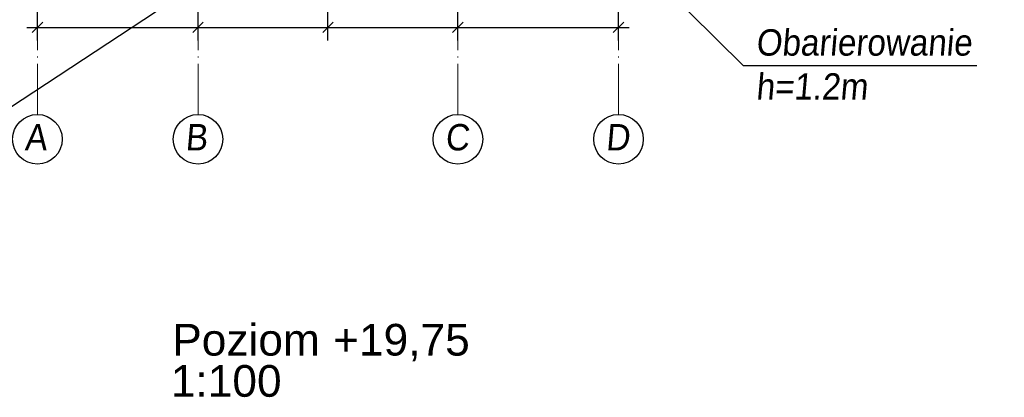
# Paper-space layout 'A0 Advance Steel' of a CAD drawing. Header units: millimetres. Extents: x 228 to 822, y 214 to 634.
# Tile 47 of 76: x 437 to 530, y 479 to 515. Entities that reach past the tile are written whole.
import ezdxf

# ---------------------------------------------------------------- set-up
doc = ezdxf.new("R2010")
doc.units = ezdxf.units.MM
doc.linetypes.add('ACAD_ISO04W100', pattern=[30, 24, -3, 0, -3])
doc.layers.get('0').update_dxf_attribs({"linetype": 'CONTINUOUS'})
doc.layers.add('AS_DIM_ON', color=7, linetype='CONTINUOUS')
doc.styles.add('Arial', font='arial.ttf')
doc.styles.add('ARIAL_1', font='arial.ttf', dxfattribs={"width": 0.9, "oblique": 5})

# ---------------------------------------------------------------- blocks, each defined once
blk = doc.blocks.new('324ewdsczxzxcz')
at = {"linetype": 'ACAD_ISO04W100', "lineweight": 5, "ltscale": 0.2}
for p, q in [((303.229, 244.968, -5394.472), (303.229, 340.131, -5394.472)), ((318.429, 244.968), (318.429, 340.131)), ((343.029, 244.968), (343.029, 340.131)), ((358.229, 244.968, 54.54), (358.229, 340.131, 54.54))]:
    blk.add_line(p, q, dxfattribs=at)
for centre in [(303.229, 242.62, -5394.472), (318.429, 242.62), (343.029, 242.62), (358.229, 242.62, 54.54)]:
    blk.add_circle(centre, 2.347)
at = {"char_height": 2.5, "attachment_point": 1, "style": 'ARIAL_1'}
for s, insert in [('A', (302.007, 244.064, -5394.472)), ('B', (317.207, 244.064)), ('C', (341.807, 244.063)), ('D', (357.007, 244.064, 54.54))]:
    blk.add_mtext_dynamic_manual_height_columns(s, width=4.31573, gutter_width=12.5, heights=[0], dxfattribs=dict(at, insert=insert))

psp = doc.layouts.new('A0 Advance Steel')

# ---------------------------------------------------------------- linework, layer by layer
at = {"color": 7, "elevation": 25346.168}
psp.add_lwpolyline([(488.003, 528.01), (505.779, 510.424), (527.891, 510.424)], dxfattribs=at)
at = {"color": 7}
psp.add_lwpolyline([(466.471, 526.236), (433.991, 504.853), (417.101, 504.853)], dxfattribs=at)
at = {"layer": 'AS_DIM_ON', "color": 8}
for p, q in [((454.171, 512.786), (454.171, 539.336)), ((478.771, 512.786), (478.771, 539.336)), ((466.471, 512.786), (466.471, 524.836)), ((438.971, 512.786), (438.971, 524.136)), ((493.971, 512.786), (493.971, 524.136)), ((437.971, 514.036), (454.171, 514.036)), ((454.171, 514.036), (466.471, 514.036)), ((466.471, 514.036), (478.771, 514.036)), ((478.771, 514.036), (494.971, 514.036))]:
    psp.add_line(p, q, dxfattribs=at)
at = {"layer": 'AS_DIM_ON', "color": 8, "linetype": 'ByBlock', "lineweight": -2}
for p, q in [((439.471, 514.536), (438.471, 513.536)), ((453.671, 513.536), (454.671, 514.536)), ((454.671, 514.536), (453.671, 513.536)), ((465.971, 513.536), (466.971, 514.536)), ((466.971, 514.536), (465.971, 513.536)), ((478.271, 513.536), (479.271, 514.536)), ((479.271, 514.536), (478.271, 513.536)), ((493.471, 513.536), (494.471, 514.536))]:
    psp.add_line(p, q, dxfattribs=at)

# ---------------------------------------------------------------- block references
psp.add_blockref('324ewdsczxzxcz', (135.742, 260.818, 11575.937))

# ---------------------------------------------------------------- texts
at = {"color": 84, "style": 'Arial'}
for s, p in [('Poziom ', (451.728, 482.953)), ('+19,75', (466.957, 482.953)), ('1:100', (451.595, 479.053))]:
    psp.add_text(s, height=3, dxfattribs=at).set_placement(p)
at = {"insert": (506.967, 513.857, 25346.168), "char_height": 2.5, "attachment_point": 1, "style": 'ARIAL_1'}
psp.add_mtext_dynamic_manual_height_columns('Obarierowanie\\Ph=1.2m', width=13.48639, gutter_width=12.5, heights=[0], dxfattribs=at)

doc.saveas('drawing.dxf')
